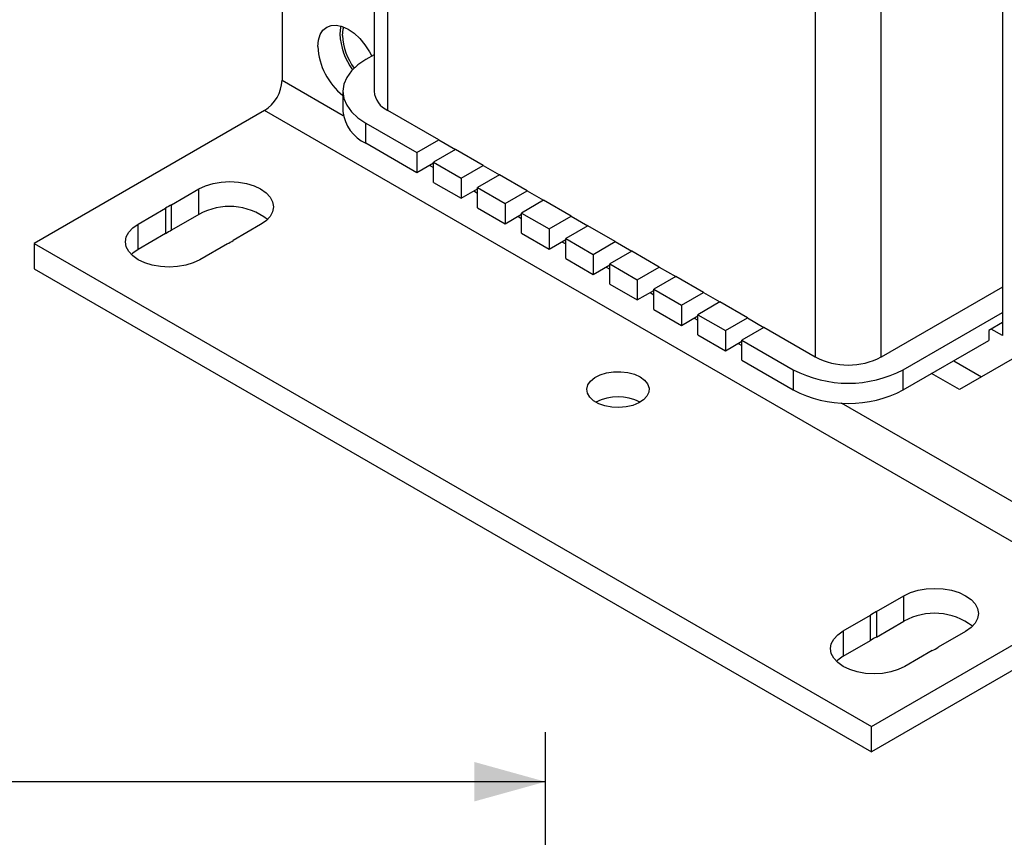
# Model space of a CAD drawing. Header units: inches. Extents: x 0 to 17, y 0 to 11.
# Tile 22 of 24: x 10.8 to 13.3, y 5.5 to 7.6. Entities that reach past the tile are written whole.
import ezdxf

# ---------------------------------------------------------------- set-up
doc = ezdxf.new("R2010")
doc.units = ezdxf.units.IN
doc.header["$MEASUREMENT"] = 0
doc.linetypes.add('SLD-Solid', pattern=[0])
doc.layers.add('DIMENSIONS', color=140, linetype='SLD-Solid', lineweight=25)
doc.styles.add('SLDTEXTSTYLE0', font='GOTHIC.TTF', dxfattribs={"width": 0.913})
doc.dimstyles.new('SLDDIMSTYLE0', dxfattribs={"dimtxt": 0.15, "dimasz": 0.18, "dimexe": 0, "dimexo": 0.0625, "dimgap": 0.0375, "dimtad": 0, "dimtih": 1, "dimtoh": 1, "dimrnd": 1e-09, "dimzin": 12, "dimdsep": 46, "dimtxsty": 'SLDTEXTSTYLE0', "dimsah": 1, "dimcen": 0.09, "dimadec": 0, "dimazin": 3, "dimtfac": 1, "dimtofl": 0, "dimtmove": 0, "dimatfit": 3, "dimfxl": 0, "dimfrac": 2, "dimtolj": 1, "dimtzin": 12, "dimarcsym": 0})

# ---------------------------------------------------------------- blocks, each defined once
blk = doc.blocks.new('_D_2')
at = {"layer": 'DIMENSIONS'}
for p, q in [((7.882, 5.0213), (7.882, 5.7656)), ((12.1734, 5.0213), (12.1734, 5.7656)), ((7.882, 5.6406), (9.6011, 5.6406)), ((9.7783, 5.6395), (9.7326, 5.6395)), ((9.7326, 5.6395), (9.7326, 5.4014)), ((10.2771, 5.6395), (10.3228, 5.6395)), ((10.3228, 5.6395), (10.3228, 5.4014)), ((12.1734, 5.6406), (10.4543, 5.6406)), ((9.7326, 5.4014), (9.7783, 5.4014)), ((10.3228, 5.4014), (10.2771, 5.4014))]:
    blk.add_line(p, q, dxfattribs=at)
for points in [[(7.882, 5.6406), (8.062, 5.5906), (8.062, 5.6906)], [(12.1734, 5.6406), (11.9934, 5.6906), (11.9934, 5.5906)]]:
    blk.add_solid(points, dxfattribs=at)
at = {"layer": 'DIMENSIONS', "char_height": 0.15, "attachment_point": 1, "style": 'SLDTEXTSTYLE0'}
for s, insert in [('4.29', (9.8338, 5.8615)), ('109.0', (9.7783, 5.593))]:
    blk.add_mtext(s, dxfattribs=dict(at, insert=insert))

msp = doc.modelspace()

# ---------------------------------------------------------------- linework, layer by layer
for p, q in [((11.7404, 8.1398), (11.7404, 7.3863)), ((11.775, 7.3381), (11.775, 7.951)), ((12.8551, 7.8305), (12.8551, 6.7145)), ((13.0222, 6.7145), (13.0222, 7.8324)), ((11.5077, 7.8134), (11.5077, 7.4144)), ((13.3284, 7.6319), (13.3284, 6.7688)), ((11.7404, 7.4788), (11.7193, 7.4667)), ((11.5077, 7.4144), (11.6625, 7.3251)), ((11.6617, 7.3863), (11.6617, 7.3353)), ((11.4635, 7.3378), (10.8814, 7.0017)), ((13.5793, 6.1164), (11.4635, 7.3378)), ((11.9044, 7.2634), (11.775, 7.3381)), ((11.7193, 7.2549), (11.7193, 7.306)), ((11.7193, 7.306), (11.8488, 7.2312)), ((11.8488, 7.1802), (11.7193, 7.2549)), ((11.8488, 7.2312), (11.9044, 7.2634)), ((11.9044, 7.2634), (11.9462, 7.2393)), ((11.8488, 7.2312), (11.8488, 7.1802)), ((11.9462, 7.2393), (11.8905, 7.2071)), ((12.0158, 7.1991), (11.9462, 7.2393)), ((11.8905, 7.2043), (11.8488, 7.1802)), ((11.8811, 7.1988), (11.8905, 7.1934)), ((11.8905, 7.2071), (11.9601, 7.1669)), ((11.8905, 7.1561), (11.8905, 7.2071)), ((11.9601, 7.1669), (12.0158, 7.1991)), ((12.0158, 7.1991), (12.0576, 7.175)), ((11.9601, 7.1669), (11.9601, 7.1159)), ((12.0576, 7.175), (12.0019, 7.1428)), ((12.1272, 7.1348), (12.0576, 7.175)), ((11.8905, 7.1561), (11.9601, 7.1159)), ((12.0019, 7.0918), (12.0019, 7.1428)), ((12.0019, 7.1428), (12.0715, 7.1027)), ((11.2284, 7.0992), (11.2978, 7.1393)), ((11.2978, 7.075), (11.2978, 7.1393)), ((11.9601, 7.1159), (12.0019, 7.14)), ((11.9924, 7.1346), (12.0019, 7.1291)), ((12.0715, 7.1027), (12.1272, 7.1348)), ((12.1272, 7.1348), (12.1689, 7.1107)), ((11.2284, 7.035), (11.2284, 7.0992)), ((12.0715, 7.1027), (12.0715, 7.0516)), ((12.1689, 7.1107), (12.1132, 7.0786)), ((12.2385, 7.0705), (12.1689, 7.1107)), ((11.1442, 7.0506), (11.2136, 7.0907)), ((11.2136, 7.0907), (11.2136, 7.0264)), ((11.2978, 7.075), (11.2284, 7.035)), ((12.0019, 7.0918), (12.0715, 7.0516)), ((12.0715, 7.0516), (12.1132, 7.0757)), ((12.1038, 7.0703), (12.1132, 7.0648)), ((12.1132, 7.0786), (12.1828, 7.0384)), ((12.1132, 7.0275), (12.1132, 7.0786)), ((12.1828, 7.0384), (12.2385, 7.0705)), ((12.2385, 7.0705), (12.2803, 7.0464)), ((11.1442, 6.9863), (11.1442, 7.0506)), ((11.4537, 7.0493), (11.3843, 7.0092)), ((12.2803, 7.0464), (12.2246, 7.0143)), ((12.3499, 7.0062), (12.2803, 7.0464)), ((11.2136, 7.0264), (11.1442, 6.9863)), ((12.1132, 7.0275), (12.1828, 6.9873)), ((12.1828, 7.0384), (12.1828, 6.9873)), ((10.8814, 7.0017), (12.9971, 5.7803)), ((10.8814, 7.0017), (10.8814, 6.9374)), ((11.3695, 7.0007), (11.3001, 6.9606)), ((12.1828, 6.9873), (12.2246, 7.0114)), ((12.2151, 7.006), (12.2246, 7.0005)), ((12.2246, 7.0143), (12.2942, 6.9741)), ((12.2246, 6.9632), (12.2246, 7.0143)), ((12.2942, 6.9741), (12.3499, 7.0062)), ((12.3499, 7.0062), (12.3916, 6.9821)), ((12.2942, 6.9741), (12.2942, 6.9231)), ((12.3916, 6.9821), (12.3359, 6.95)), ((12.4612, 6.9419), (12.3916, 6.9821)), ((12.2246, 6.9632), (12.2942, 6.9231)), ((12.2942, 6.9231), (12.3359, 6.9472)), ((12.3359, 6.95), (12.4055, 6.9098)), ((12.3359, 6.8989), (12.3359, 6.95)), ((10.8814, 6.9374), (12.9971, 5.7161)), ((12.3265, 6.9417), (12.3359, 6.9363)), ((12.4055, 6.9098), (12.4612, 6.9419)), ((12.503, 6.9178), (12.4473, 6.8857)), ((12.4612, 6.9419), (12.503, 6.9178)), ((12.5726, 6.8777), (12.503, 6.9178)), ((12.3359, 6.8989), (12.4055, 6.8588)), ((12.4055, 6.9098), (12.4055, 6.8588)), ((12.4055, 6.8588), (12.4473, 6.8829)), ((12.4379, 6.8774), (12.4473, 6.872)), ((12.4473, 6.8857), (12.5169, 6.8455)), ((12.4473, 6.8347), (12.4473, 6.8857)), ((12.5169, 6.8455), (12.5726, 6.8777)), ((12.5726, 6.8777), (12.6143, 6.8536)), ((13.3284, 6.8913), (13.0222, 6.7145)), ((12.5169, 6.8455), (12.5169, 6.7945)), ((12.6143, 6.8536), (12.5587, 6.8214)), ((12.6839, 6.8134), (12.6143, 6.8536)), ((12.4473, 6.8347), (12.5169, 6.7945)), ((12.5169, 6.7945), (12.5587, 6.8186)), ((12.5587, 6.7704), (12.5587, 6.8214)), ((12.5587, 6.8214), (12.6283, 6.7812)), ((13.0778, 6.6824), (13.3284, 6.827)), ((12.5492, 6.8131), (12.5587, 6.8077)), ((12.6283, 6.7812), (12.6839, 6.8134)), ((12.6839, 6.8134), (12.7257, 6.7893)), ((13.3284, 6.8015), (13.2936, 6.7814)), ((12.5587, 6.7704), (12.6283, 6.7302)), ((12.6283, 6.7812), (12.6283, 6.7302)), ((12.7257, 6.7893), (12.67, 6.7571)), ((12.8551, 6.7145), (12.7257, 6.7893)), ((13.2936, 6.7814), (13.2936, 6.7559)), ((13.3284, 6.7688), (13.3, 6.7852)), ((12.6283, 6.7302), (12.67, 6.7543)), ((12.6606, 6.7489), (12.67, 6.7434)), ((12.67, 6.7571), (12.7995, 6.6824)), ((12.67, 6.7061), (12.67, 6.7571)), ((13.0778, 6.6314), (13.2936, 6.7559)), ((13.3869, 6.7286), (13.2198, 6.6322)), ((12.67, 6.7061), (12.7995, 6.6314)), ((13.2052, 6.7049), (13.2755, 6.6643)), ((12.7995, 6.6824), (12.7995, 6.6314)), ((13.0778, 6.6314), (13.0778, 6.6824)), ((13.2198, 6.6322), (13.1495, 6.6727)), ((12.921, 6.5985), (13.6235, 6.193)), ((12.9971, 5.7803), (13.5793, 6.1164)), ((13.0101, 6.0707), (13.0795, 6.1108)), ((13.0795, 6.0465), (13.0795, 6.1108)), ((12.9258, 6.0221), (12.9953, 6.0621)), ((12.9953, 5.9978), (12.9953, 6.0621)), ((13.5793, 6.0521), (12.9971, 5.7161)), ((13.0101, 6.0707), (13.0101, 6.0064)), ((12.9258, 6.0221), (12.9258, 5.9578)), ((13.0101, 6.0064), (13.0795, 6.0465)), ((12.9258, 5.9578), (12.9953, 5.9978)), ((13.2354, 6.0208), (13.166, 5.9807)), ((13.1511, 5.9721), (13.0817, 5.9321)), ((12.9971, 5.7161), (12.9971, 5.7803))]:
    msp.add_line(p, q)
at = {"flags": 128}
for points in [[(11.5982, 7.4992), (11.5997, 7.5156), (11.604, 7.5296), (11.6111, 7.5408), (11.6206, 7.5487), (11.6322, 7.553), (11.6455, 7.5536), (11.6598, 7.5503), (11.6748, 7.5434), (11.6897, 7.5331), (11.7041, 7.5197), (11.7173, 7.5039), (11.7289, 7.4862), (11.7346, 7.4755)], [(11.6562, 7.5515), (11.6554, 7.5477), (11.6539, 7.5313)], [(11.6609, 7.5273), (11.6624, 7.5431), (11.6638, 7.5488)], [(11.7193, 7.4667), (11.6993, 7.4531), (11.6831, 7.4379), (11.6713, 7.4214), (11.6641, 7.4041), (11.6617, 7.3863), (11.6641, 7.3685), (11.6713, 7.3512), (11.6831, 7.3347), (11.6993, 7.3195), (11.7193, 7.306)], [(11.2978, 7.1393), (11.3145, 7.1472), (11.3336, 7.1531), (11.3543, 7.1567), (11.3758, 7.158), (11.3973, 7.1567), (11.418, 7.1531), (11.437, 7.1472), (11.4537, 7.1393), (11.4674, 7.1297), (11.4776, 7.1187), (11.4839, 7.1067), (11.486, 7.0943), (11.4839, 7.0819), (11.4776, 7.07), (11.4674, 7.059), (11.4537, 7.0493)], [(11.3001, 6.9606), (11.2834, 6.9527), (11.2643, 6.9468), (11.2436, 6.9432), (11.2221, 6.942), (11.2006, 6.9432), (11.1799, 6.9468), (11.1609, 6.9527), (11.1442, 6.9606), (11.1305, 6.9702), (11.1203, 6.9812), (11.114, 6.9932), (11.1119, 7.0056), (11.114, 7.018), (11.1203, 7.03), (11.1305, 7.041), (11.1442, 7.0506)], [(11.1442, 6.9863), (11.1305, 6.9767), (11.127, 6.9735)], [(12.4125, 6.6643), (12.4238, 6.656), (12.4315, 6.6464), (12.4352, 6.6361), (12.4347, 6.6255), (12.43, 6.6153), (12.4213, 6.6061), (12.4091, 6.5982), (12.3942, 6.5921), (12.3772, 6.5882), (12.3591, 6.5867), (12.3409, 6.5876), (12.3235, 6.5909), (12.308, 6.5965), (12.295, 6.6039), (12.2854, 6.6129), (12.2797, 6.6229), (12.2781, 6.6334), (12.2807, 6.6439), (12.2875, 6.6537), (12.298, 6.6623), (12.3116, 6.6694), (12.3277, 6.6744), (12.3454, 6.6771), (12.3637, 6.6774), (12.3816, 6.6753), (12.3981, 6.6708), (12.4125, 6.6643)], [(13.0795, 6.1108), (13.0962, 6.1187), (13.1153, 6.1246), (13.136, 6.1282), (13.1575, 6.1294), (13.179, 6.1282), (13.1997, 6.1246), (13.2187, 6.1187), (13.2354, 6.1108), (13.2491, 6.1011), (13.2593, 6.0901), (13.2656, 6.0782), (13.2677, 6.0658), (13.2656, 6.0534), (13.2593, 6.0414), (13.2491, 6.0304), (13.2354, 6.0208)], [(13.0817, 5.9321), (13.065, 5.9241), (13.046, 5.9183), (13.0253, 5.9146), (13.0038, 5.9134), (12.9823, 5.9146), (12.9616, 5.9183), (12.9426, 5.9241), (12.9258, 5.9321), (12.9121, 5.9417), (12.902, 5.9527), (12.8957, 5.9646), (12.8936, 5.9771), (12.8957, 5.9895), (12.902, 6.0014), (12.9121, 6.0124), (12.9258, 6.0221)], [(12.9258, 5.9578), (12.9121, 5.9481), (12.9087, 5.9449)]]:
    msp.add_lwpolyline(points, dxfattribs=at)
for centre, radius, start, end in [((11.818, 7.5386), 0.1642, 182.5307, 216.4738), ((11.8088, 7.5335), 0.1481, 182.3865, 216.6536), ((11.7673, 7.5078), 0.1693, 182.9076, 231.3881), ((11.4118, 7.4187), 0.0961, 302.6055, 357.3945), ((11.7995, 7.3922), 0.0594, 185.6949, 245.6251), ((11.7616, 7.3461), 0.1005, 186.1874, 245.1326), ((11.273, 7.0049), 0.1043, 115.2775, 124.7171), ((11.3747, 6.9383), 0.1568, 52.1588, 119.3484), ((11.273, 6.9406), 0.1043, 115.2775, 124.7171), ((11.3249, 7.095), 0.1043, 295.2766, 304.718), ((12.9387, 6.8757), 0.1815, 242.6097, 297.3903), ((12.9387, 6.9486), 0.3004, 242.391, 297.609), ((12.9387, 6.8975), 0.3004, 242.391, 297.609), ((12.3568, 6.4939), 0.1198, 62.3103, 117.6843), ((13.0546, 5.9764), 0.1043, 115.2766, 124.718), ((13.1564, 5.9098), 0.1568, 52.1587, 119.3484), ((13.0546, 5.9121), 0.1043, 115.2766, 124.718), ((13.1066, 6.0664), 0.1043, 295.2775, 304.7171)]:
    msp.add_arc(centre, radius, start, end)

# ---------------------------------------------------------------- dimensions: what is measured, and where the dimension line sits
at = {"layer": 'DIMENSIONS'}
dim = msp.add_linear_dim(base=(12.1734, 5.6406), p1=(7.882, 4.9713), p2=(12.1734, 4.9713), dimstyle='SLDDIMSTYLE0', dxfattribs=at)
dim.commit()
dim.dimension.update_dxf_attribs({"geometry": '_D_2', "text_midpoint": (10.0277, 5.6406), "dimtype": 160})

doc.saveas('drawing.dxf')
